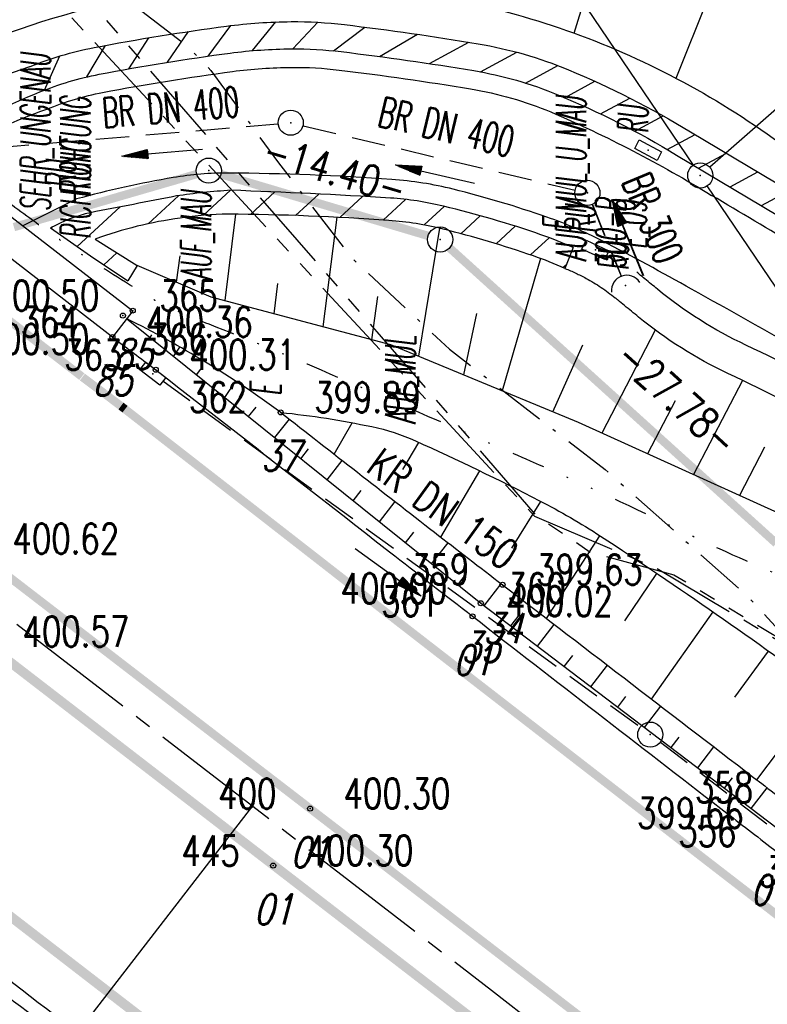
# Model space of a CAD drawing. Extents: x 449544 to 450624, y 436205 to 437134.
# Tile 93 of 114: x 449913 to 449958, y 436778 to 436837. Entities that reach past the tile are written whole.
import ezdxf
from ezdxf.enums import TextEntityAlignment as Align

# ---------------------------------------------------------------- set-up
doc = ezdxf.new("R2010")
doc.units = 0
doc.header["$LTSCALE"] = 2
doc.header["$MEASUREMENT"] = 0
for name, pattern in [('ACHSE', [5.5, 4, -0.5, 0.5, -0.5]), ('AUSGEZOGEN', [0]), ('BAB-FM2', [2.6, 1.5, -0.5, 0.1, -0.5]), ('GESTRICH-X2', [1.5, 1, -0.5]), ('GETRENNTX3', [3.25, 1, -0.75, 0, -0.75, 0, -0.75]), ('PHANTOMX2', [5, 2.5, -0.5, 0.5, -0.5, 0.5, -0.5])]:
    doc.linetypes.add(name, pattern=pattern)
doc.layers.get('0').update_dxf_attribs({"linetype": 'AUSGEZOGEN'})
for name, color, linetype in [('214-ABSTAND', 8, 'AUSGEZOGEN'), ('214-GRENZL', 8, 'AUSGEZOGEN'), ('214-GRENZL-BAB', 7, 'AUSGEZOGEN'), ('214-GRENZP', 8, 'AUSGEZOGEN'), ('214-GRENZP-BAB', 7, 'AUSGEZOGEN'), ('ACHSETOP', 250, 'ACHSE'), ('ANMERKUNG', 7, 'CONTINUOUS'), ('BAB_FM', 5, 'BAB-FM2'), ('BAUWOTOP', 250, 'AUSGEZOGEN'), ('BOESCHG', 250, 'AUSGEZOGEN'), ('DURCHL', 200, 'GESTRICH-X2'), ('FBR_ANMERKUNG', 7, 'CONTINUOUS'), ('FBR_HOEHE', 4, 'AUSGEZOGEN'), ('FBR_PKT', 7, 'AUSGEZOGEN'), ('FBR_PKT-CODE', 30, 'AUSGEZOGEN'), ('FBR_PKT-NR', 7, 'AUSGEZOGEN'), ('FBRTOP', 250, 'AUSGEZOGEN'), ('KANAL', 7, 'GESTRICH-X2'), ('Lichtwellenleiter COLT', 46, 'PHANTOMX2'), ('Lichtwellenleiter GLH', 46, 'PHANTOMX2'), ('MAUER', 7, 'AUSGEZOGEN'), ('MULDE', 250, 'AUSGEZOGEN'), ('NZ', 250, 'AUSGEZOGEN'), ('PFEIL', 7, 'CONTINUOUS'), ('PFEILTOP', 200, 'AUSGEZOGEN'), ('SCHSYMBOL', 200, 'AUSGEZOGEN'), ('STRASSE', 250, 'AUSGEZOGEN'), ('TELEKOM', 4, 'GETRENNTX3'), ('TEXTO', 4, 'CONTINUOUS')]:
    doc.layers.add(name, color=color, linetype=linetype)
doc.styles.add('ROMANS', font='romans.shx', dxfattribs={"width": 0.8})

# ---------------------------------------------------------------- blocks, each defined once
blk = doc.blocks.new('GST')
at = {"color": 0}
blk.add_circle((0, 0), 0.75, dxfattribs=at)
blk.add_point((0, 0), dxfattribs=at)
blk = doc.blocks.new('30')
at = {"color": 0}
for p, q in [((-0.75, -0.289999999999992), (-0.75, 0.2927511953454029)), ((-0.75, 0.2927511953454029), (0.7528554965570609, 0.2927511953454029)), ((0.7528554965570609, 0.2927511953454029), (0.7528554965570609, -0.289999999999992)), ((0.7528554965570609, -0.289999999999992), (-0.75, -0.289999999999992))]:
    blk.add_line(p, q, dxfattribs=at)
blk.add_point((0, 0), dxfattribs=at)
blk = doc.blocks.new('PKT')
at = {"color": 0}
blk.add_circle((0, 0), 0.15, dxfattribs=at)
blk.add_point((0, 0), dxfattribs=at)
blk = doc.blocks.new('10')
blk.add_blockref('GST', (0, 0))
blk = doc.blocks.new('PFEIL2')
at = {"color": 0}
for p, q in [((0.8796887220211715, 0.0024565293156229), (-2.401395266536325, -0.0115320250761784)), ((0.8808543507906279, -0.2709205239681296), (0.8785230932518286, 0.2758335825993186)), ((0.8785230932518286, 0.2758335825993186), (2.429089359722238, 0.0090619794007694)), ((0.9110887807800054, 0.2702307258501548), (0.8785706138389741, 0.2646884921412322)), ((0.9651190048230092, 0.2609349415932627), (0.8786494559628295, 0.2461975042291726)), ((1.01914922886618, 0.2516391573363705), (0.8787282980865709, 0.2277065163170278)), ((1.073179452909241, 0.24234337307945), (0.8788071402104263, 0.2092155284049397)), ((1.127209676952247, 0.2330475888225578), (0.8788859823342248, 0.1907245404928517)), ((1.181239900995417, 0.2237518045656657), (0.8789648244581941, 0.1722335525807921)), ((1.235270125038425, 0.2144560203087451), (0.8790436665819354, 0.1537425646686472)), ((1.289300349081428, 0.2051602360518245), (0.8791225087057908, 0.1352515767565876)), ((1.34333057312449, 0.195864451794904), (0.8792013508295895, 0.1167605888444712)), ((1.397360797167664, 0.1865686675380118), (0.8792801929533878, 0.0982696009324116)), ((1.451391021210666, 0.1772728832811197), (0.8793590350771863, 0.0797786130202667)), ((1.505421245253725, 0.1679770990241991), (0.8794378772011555, 0.0612876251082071)), ((1.559451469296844, 0.1586813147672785), (0.8795167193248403, 0.0427966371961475)), ((1.613481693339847, 0.1493855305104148), (0.8795955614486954, 0.024305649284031)), ((1.66751191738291, 0.140089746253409), (0.8796744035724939, 0.005814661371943)), ((1.721542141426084, 0.1307939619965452), (0.8797532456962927, -0.0126763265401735)), ((1.775572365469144, 0.1214981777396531), (0.8798320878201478, -0.0311673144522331)), ((1.82960258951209, 0.1122023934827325), (0.8799109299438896, -0.0496583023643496)), ((1.883632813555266, 0.1029066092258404), (0.8799897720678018, -0.0681492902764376)), ((1.937663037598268, 0.0936108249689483), (0.8800686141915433, -0.08664027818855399)), ((1.991693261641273, 0.0843150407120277), (0.8801474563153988, -0.105131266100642)), ((2.045723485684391, 0.0750192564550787), (0.8802262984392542, -0.1236222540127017)), ((2.099753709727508, 0.0657234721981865), (0.8803051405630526, -0.1421132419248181)), ((2.153783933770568, 0.056427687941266), (0.8803839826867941, -0.1606042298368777)), ((2.207814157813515, 0.0471319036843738), (0.8804628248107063, -0.1790952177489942)), ((2.261844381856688, 0.0378361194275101), (0.8805416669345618, -0.1975862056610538)), ((2.31587460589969, 0.0285403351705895), (0.8806205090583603, -0.2160771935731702)), ((2.36990482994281, 0.0192445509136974), (0.8806993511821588, -0.2345681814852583)), ((2.423935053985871, 0.009948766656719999), (0.8807781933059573, -0.2530591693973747)), ((2.429089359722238, 0.0090619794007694), (0.8808543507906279, -0.2709205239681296))]:
    blk.add_line(p, q, dxfattribs=at)
blk = doc.blocks.new('40')
at = {"color": 0}
blk.add_arc((0.0246800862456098, 0.3106833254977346), 0.9100732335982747, 192.5363002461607, 347.4636997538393, dxfattribs=at)
blk.add_point((0, 0), dxfattribs=at)

msp = doc.modelspace()

# ---------------------------------------------------------------- hatches: boundary and pattern name
at = {"layer": 'MAUER'}
h = msp.add_hatch(dxfattribs=at)
h.set_pattern_fill('ANSI31', color=256, scale=15, style=0)
h.set_pattern_definition([(42.87086448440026, (449915.1510492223, 436824.5460041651), (-1.275653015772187, 1.374166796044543), [])])
edge = h.paths.add_edge_path()
edge.add_line((449946.299, 436823.388), (449945.805, 436822.139))
edge.add_arc((449936.5653683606, 436801.6930769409), 22.43672352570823, 65.68151242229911, 70.86910524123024)
edge.add_arc((449923.2967913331, 436763.4351024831), 62.93027540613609, 70.87129157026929, 75.97800957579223)
edge.add_arc((449933.9339597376, 436806.0288051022), 19.02842061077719, 75.97800957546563, 85.8900784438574)
edge.add_arc((449924.8633229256, 436679.7934213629), 145.5892698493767, 85.89007844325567, 89.66186684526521)
edge.add_arc((449925.6251451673, 436808.8807109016), 16.49973234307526, 89.66186684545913, 99.66316145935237)
edge.add_arc((449926.1100581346, 436801.1080999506), 24.25754687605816, 97.71027045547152, 110.0464788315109)
edge.add_line((449917.795, 436823.896), (449920.295, 436822.322))
edge.add_line((449920.295, 436822.322), (449919.726, 436821.405))
edge.add_line((449919.726, 436821.405), (449917.519, 436822.893))
edge.add_line((449917.519, 436822.893), (449915.131, 436824.56))
edge.add_arc((449919.5268420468, 436816.6698147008), 9.03207901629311, 102.95486291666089, 119.1233977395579, ccw=False)
edge.add_arc((449700.9826081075, 437952.8060960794), 1147.938504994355, 280.8720175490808, 281.1327763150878)
edge.add_arc((449928.4101350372, 436786.7196600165), 40.16742133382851, 93.61858291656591, 98.27314480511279, ccw=False)
edge.add_arc((449914.3124301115, 436489.1048444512), 337.9000427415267, 86.42301337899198, 88.03901826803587, ccw=False)
edge.add_arc((449934.1643906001, 436808.0240394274), 18.36377951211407, 76.13819850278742, 86.16102245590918, ccw=False)
edge.add_arc((449925.0008027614, 436768.7259649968), 58.71506150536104, 70.75043950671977, 76.64402884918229, ccw=False)
edge.add_arc((449936.5789294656, 436801.7295630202), 23.73958010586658, 65.82997662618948, 70.87129156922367, ccw=False)

# ---------------------------------------------------------------- linework, layer by layer
at = {"layer": '214-GRENZL'}
for p, q in [((449935.6723326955, 436854.6522624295), (449953.4534046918, 436828.3155587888)), ((449972.8689187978, 436844.3684891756), (449954.4365375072, 436828.1883350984)), ((449963.7233945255, 436813.1047126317), (449954.2922655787, 436827.0718255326))]:
    msp.add_line(p, q, dxfattribs=at)
at = {"layer": '214-GRENZL-BAB', "const_width": 0.5, "flags": 128}
for points in [[(449912.9430525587, 436824.6124706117), (449923.8424779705, 436827.7746709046)], [(449925.2819366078, 436827.7689410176), (449937.6443453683, 436824.0870302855)], [(449938.9193500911, 436823.3707091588), (449958.4066790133, 436805.7370165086)]]:
    msp.add_lwpolyline(points, dxfattribs=at)
at = {"layer": 'ACHSETOP', "flags": 128}
msp.add_lwpolyline([(449634.4612884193, 437016.0053649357), (449723.723, 436947.107), (449842.465, 436855.453), (449941.417, 436779.076), (450040.368, 436702.698)], dxfattribs=at)
at = {"layer": 'BAB_FM', "flags": 128}
msp.add_lwpolyline([(449867.0951929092, 436886.0715184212), (449868.7837999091, 436885.3747624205), (449871.6112945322, 436884.55741648), (449881.8818479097, 436874.6015444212), (449893.9304499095, 436863.0181614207), (449905.0519369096, 436850.4153554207), (449911.8515389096, 436844.2863694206), (449914.9866939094, 436841.7910774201), (449923.239333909, 436835.4511244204), (449924.6877869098, 436833.9585654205), (449928.7218959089, 436828.4494354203), (449932.9951819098, 436822.8706104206), (449938.9121529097, 436817.3238564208), (449948.2065439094, 436810.1422474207), (449956.7079099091, 436802.569960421), (449960.08687991, 436798.877057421), (449962.7227259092, 436797.3400414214), (449965.0923019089, 436795.5773514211), (449967.6409520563, 436793.3402822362), (449971.8000069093, 436789.6960504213), (449983.7963847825, 436780.4472142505), (449984.5764005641, 436779.8249663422), (450000.8250000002, 436766.9720000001), (450023.1638345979, 436749.4869040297), (450044.0650000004, 436733.1500000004), (450062.6102624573, 436718.7661672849), (450086.944838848, 436701.2141026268), (450105.2001932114, 436692.4309659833), (450144.6611488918, 436662.3460994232), (450181.197654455, 436636.0677443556), (450209.1750229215, 436616.7471646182), (450221.4102256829, 436606.2650966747), (450234.0230352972, 436587.0378698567), (450235.5559999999, 436584.8679999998), (450244.3688780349, 436583.316254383), (450262.3310145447, 436568.8626037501), (450308.0220789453, 436529.9609565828), (450339.6595970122, 436504.6411989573), (450344.4000000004, 436500.7889999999), (450348.4130000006, 436497.6050000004), (450352.3300000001, 436494.4979999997), (450354.3719999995, 436492.8770000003)], dxfattribs=at)
at = {"layer": 'BAUWOTOP'}
for p, q in [((449899.455, 436835.493), (449920.025, 436819.625)), ((449918.816, 436818.049), (449898.222, 436833.959)), ((449920.025, 436819.625), (449918.816, 436818.049))]:
    msp.add_line(p, q, dxfattribs=at)
at = {"layer": 'BOESCHG'}
for p, q in [((449946.3561090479, 436836.1811430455), (449950.6705732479, 436850.2996513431)), ((449952.4323897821, 436833.4921320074), (449957.4444681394, 436846.0440774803)), ((449926.1535257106, 436825.3769742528), (449925.5165501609, 436820.2232304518)), ((449932.1938243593, 436825.1980266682), (449931.3611614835, 436818.665940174)), ((449938.3252046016, 436824.5436034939), (449937.0684501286, 436816.9017856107)), ((449922.631976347, 436821.3242256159), (449922.8516485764, 436822.8877091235)), ((449944.3359994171, 436822.7412088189), (449942.0656812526, 436814.8331498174)), ((449928.6660663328, 436821.248300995), (449928.4362309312, 436819.4452847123)), ((449934.6147540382, 436820.4658635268), (449934.2575288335, 436817.8942062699)), ((449940.5264515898, 436819.4526555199), (449939.749008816, 436815.7921511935)), ((449921.0674982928, 436818.0230808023), (449921.1744904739, 436818.1753935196)), ((449951.1911880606, 436818.4674820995), (449947.9969613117, 436812.3229228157)), ((449922.4654136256, 436816.8989724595), (449922.8441599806, 436817.4533972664)), ((449945.0731247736, 436813.5881993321), (449946.8661390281, 436817.594509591)), ((449923.8396081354, 436815.7939387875), (449924.0851813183, 436816.1344517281)), ((449925.5281997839, 436814.4360883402), (449926.1747433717, 436815.4110557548)), ((449956.3894478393, 436815.4617522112), (449953.4704577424, 436809.8403361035)), ((449952.3774152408, 436814.2452328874), (449950.7329958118, 436811.0819531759)), ((449926.9395318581, 436813.3011911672), (449927.3870598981, 436813.8636506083)), ((449928.4986975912, 436812.0474162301), (449929.3715329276, 436813.1466062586)), ((449931.8239406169, 436813.1628639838), (449931.8242580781, 436813.1648386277)), ((449932.0365560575, 436811.0667387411), (449933.1046871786, 436812.9414509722)), ((449934.7688115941, 436812.5943149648), (449934.7692992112, 436812.5962546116)), ((449936.1284319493, 436810.1457499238), (449937.0895273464, 436811.76700935)), ((449930.0573181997, 436810.7940796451), (449930.5189277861, 436811.3753996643)), ((449937.5738177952, 436811.5458532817), (449937.5746482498, 436811.5476727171)), ((449957.7024769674, 436811.4805076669), (449956.2077229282, 436808.5988082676)), ((449931.6166656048, 436809.5401586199), (449932.5244729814, 436810.6862981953)), ((449938.3918616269, 436806.1198318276), (449940.7299397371, 436810.0639056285)), ((449940.2909091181, 436810.2742293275), (449940.2917741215, 436810.2760325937)), ((449933.1752992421, 436808.2868115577), (449933.6534979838, 436808.8905547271)), ((449942.9832541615, 436808.9510169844), (449942.984153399, 436808.9528034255)), ((449934.7348832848, 436807.0327002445), (449935.6793506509, 436808.2289388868)), ((449942.6419560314, 436805.4463021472), (449944.3723303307, 436808.2441859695)), ((449945.6398477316, 436807.5580211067), (449945.6408293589, 436807.5597636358)), ((449936.2947298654, 436805.7783778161), (449936.7922680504, 436806.4110214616)), ((449937.8534125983, 436804.5249912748), (449938.8364272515, 436805.7749415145)), ((449944.6992007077, 436801.2610155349), (449947.8884869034, 436806.1958811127)), ((449948.1981608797, 436805.9924992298), (449948.1992554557, 436805.9941731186)), ((449939.41356456, 436803.2704232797), (449939.9387309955, 436803.9412575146)), ((449949.3727895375, 436801.1236516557), (449951.2802710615, 436803.9487674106)), ((449950.7000444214, 436804.3370760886), (449950.7011570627, 436804.3387380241)), ((449940.9780235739, 436802.0209953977), (449942.0004262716, 436803.333344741)), ((449953.1838517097, 436802.6546527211), (449953.1849822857, 436802.6563025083)), ((449950.972087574, 436796.4450469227), (449954.635258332, 436801.6544370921)), ((449942.5736331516, 436800.8097798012), (449943.0960919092, 436801.4854508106)), ((449944.1675878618, 436799.5998204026), (449945.1699122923, 436800.8995896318)), ((449955.6492913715, 436800.9454264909), (449955.6504397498, 436800.9470639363)), ((449955.9404526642, 436796.5568404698), (449957.9477228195, 436799.3172118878)), ((449945.7614454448, 436798.3899347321), (449946.2634565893, 436799.0425499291)), ((449947.35576594, 436797.1796976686), (449948.3406094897, 436798.4652066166)), ((449957.2561784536, 436791.6216350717), (449961.2107836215, 436796.9427229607)), ((449948.9492356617, 436795.9701064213), (449949.4382445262, 436796.6093027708)), ((449950.5426477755, 436794.7605589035), (449951.5126679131, 436796.0300739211)), ((449952.1354665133, 436793.551461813), (449952.6163626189, 436794.1804011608)), ((449953.7282571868, 436792.3423860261), (449954.6861377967, 436793.5941533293)), ((449955.3205620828, 436791.1336789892), (449955.7926229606, 436791.7490683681)), ((449956.9131189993, 436789.9247806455), (449957.8604511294, 436791.1577134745))]:
    msp.add_line(p, q, dxfattribs=at)
at = {"layer": 'BOESCHG', "flags": 128}
for points in [[(449911.414, 436835.744, -0.05506708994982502), (449921.8781182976, 436838.5756651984, -0.05506708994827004), (449932.708, 436839.055, -0.07306630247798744), (449946.7385303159, 436836.0400688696, -0.07306630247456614), (449959.309, 436829.117)], [(449945.805, 436822.139, -0.01549225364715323), (449946.4440651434, 436821.8660249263, -0.01549225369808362), (449947.065, 436821.554, -0.02323798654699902), (449947.9571143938, 436821.01547164, -0.02323798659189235), (449948.7954027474, 436820.3964776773)], [(449928.85, 436813.554, -0.02662574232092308), (449934.2952252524, 436812.7047901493, -0.05391576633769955), (449936.888, 436811.8579999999, -0.01306263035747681), (449944.2887992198, 436808.2873333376, -0.02557174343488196), (449947.919, 436806.176, -0.01504380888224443), (449961.5964848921, 436796.6572154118, -0.008635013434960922), (449984.61, 436778.967, -0.001949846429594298), (449997.877752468, 436768.3139471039, -0.00143223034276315), (450015.842, 436753.689, -0.008952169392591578), (450027.4143412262, 436743.8612316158, -0.01174752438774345), (450035.916, 436736.013, -0.09065146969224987), (450036.947955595, 436734.5706724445, -0.02406955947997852), (450039.481, 436728.445)]]:
    msp.add_lwpolyline(points, format="xyb", dxfattribs=at)
msp.add_lwpolyline([(449924.703, 436820.44), (449920.295, 436822.322)], dxfattribs=at)
at = {"layer": 'BOESCHG'}
for points in [[(449946.61, 436812.952), (449935.4179999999, 436817.585), (449924.703, 436820.44)], [(449919.6627012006, 436819.1527229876), (449940.787, 436802.166), (449958.466, 436788.746), (449977.3370000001, 436773.882), (449997.47, 436758.625), (450016.2720000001, 436743.742), (450038.3, 436726.76), (450058.0170000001, 436711.764), (450075.403, 436698.528)], [(449991.896, 436792.91), (449972.388, 436801.26), (449946.61, 436812.952)]]:
    msp.add_lwpolyline(points, dxfattribs=at)
for points in [[(449928.85, 436813.554, 0.0006389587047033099), (449938.0180499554, 436806.4101818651, 0.001447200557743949), (449942.079, 436803.273, 7.140939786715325e-05), (449957.538163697, 436791.4052218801, -0.0007452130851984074), (449959.018, 436790.266, -0.0001662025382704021), (449967.3997638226, 436783.7891021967, -0.0001223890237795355), (449978.777, 436774.987, -0.0001813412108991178), (449983.4288250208, 436771.3835539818, -5.753975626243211e-05), (449998.084, 436760.02, -0.00264945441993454), (450008.7357886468, 436751.6679217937, 0.003083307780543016), (450017.895, 436744.499, 0.004616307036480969), (450020.9588084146, 436742.176138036, 0.0007697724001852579), (450039.481, 436728.445, 0.00375297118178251)], [(449885.8345268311, 436798.6435790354, -0.002780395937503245), (449888.4651215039, 436796.9160530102, -0.01365970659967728), (449889.054, 436796.501, -0.0005187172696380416), (449899.0960975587, 436788.9881259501, -0.00223800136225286), (449901.414, 436787.234, -0.0002568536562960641), (449914.5712992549, 436777.1732694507, -0.0008479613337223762), (449918.55, 436774.117, -0.0007206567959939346), (449929.3236913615, 436765.7872328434, 0.000921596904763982), (449937.751, 436759.277, 0.0006739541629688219), (449947.9308390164, 436751.464652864, -0.0007902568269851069), (449956.611, 436744.8, -0.0002862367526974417), (449966.6038382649, 436737.0932153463, -0.0002937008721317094), (449976.334, 436729.571, -0.0002361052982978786), (449983.2034499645, 436724.2487113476, -0.0001013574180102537), (449999.197, 436711.84, -0.0007968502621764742), (450007.103323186, 436705.6830376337, 0.0008224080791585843), (450014.764, 436699.718, 0.00481858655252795)]]:
    msp.add_lwpolyline(points, format="xyb", dxfattribs=at)
msp.add_arc((449891.5102758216, 436762.6182554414), 63.15619585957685, 53.75578627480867, 63.52810796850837, dxfattribs=at)
at = {"layer": 'DURCHL'}
msp.add_line((449947.420641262, 436825.9584854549), (449949.1485364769, 436821.6762347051), dxfattribs=at)
at = {"layer": 'FBRTOP', "const_width": 0.5}
for points in [[(449625.9070457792, 437004.9227238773), (449715.1686906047, 436936.0244104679), (449833.9106491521, 436844.3704424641), (449932.8627607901, 436767.9933562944), (450031.813636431, 436691.6154522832)], [(449897.355, 436810.497), (449911.46, 436799.575), (449928.403, 436786.513), (449948.193, 436771.249), (449966.395, 436757.213), (449986.345, 436741.829), (450010.104, 436723.506), (450028.819, 436709.039), (450045.335, 436696.304), (450065.187, 436680.969), (450086.333, 436664.696), (450105.834, 436649.622), (450124.7670000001, 436635.046), (450144.395, 436619.873), (450165.814, 436603.35), (450176.979, 436594.741)]]:
    msp.add_lwpolyline(points, dxfattribs=at)
at = {"layer": 'FBRTOP', "flags": 128}
for points, format in [([(449916.9944777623, 436815.6897154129, 0.5, 0.5, 0), (449896.3997543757, 436831.6002742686, 0, 0, 0)], "xyseb"), ([(449918.816, 436818.049, -0.0004490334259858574), (449921.1212127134, 436816.312850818, -0.003702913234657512), (449921.399, 436816.1, -0.00026653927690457), (449935.3394672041, 436805.2415745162, 0.0007499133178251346), (449940.298, 436801.387, 8.427670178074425e-05), (449955.0998095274, 436789.9202038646, 0.000426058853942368), (449958.03, 436787.655, 0.0003752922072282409), (449967.579, 436780.2975, -0.0003550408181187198), (449977.128, 436772.94, -0.0001673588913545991), (449987.0475, 436765.2805, 0.0002694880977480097), (449996.967, 436757.621, 0.0002870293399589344), (450006.2175, 436750.4945, -0.0003052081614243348), (450015.468, 436743.368, -0.0002919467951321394), (450026.737, 436734.665, 0.0002734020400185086), (450038.006, 436725.9620000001, 0.0001631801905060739), (450047.622, 436718.549, -9.653122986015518e-05), (450057.238, 436711.136, -0.0003214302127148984), (450065.569, 436704.7025, 0.0003509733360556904), (450073.9, 436698.269, 0.00132591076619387), (450083.192, 436691.143, -0.001268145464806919), (450092.484, 436684.0170000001, -7.560045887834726e-05), (450103.1440393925, 436675.7962636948, -6.044086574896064e-05), (450116.475, 436665.51, -3.365233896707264e-05), (450125.456, 436658.5775, 0.0001125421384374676), (450134.437, 436651.645, 0.0002075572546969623), (450139.014212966, 436648.1164896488, 5.584858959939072e-05), (450156.032, 436635.012, 0.0002797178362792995), (450162.8828051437, 436629.7438809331, -0.0001516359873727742), (450175.523, 436620.029, -0.001173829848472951), (450178.6552578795, 436617.608403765, 0.000362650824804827), (450188.781, 436609.757, 0.005765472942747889), (450189.3678453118, 436609.3133746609, 0.00119233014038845), (450192.235, 436607.208)], "xyb"), ([(449886.679, 436799.704, 0.0003398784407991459), (449889.0835962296, 436797.8316021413, 0.001820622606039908), (449889.534, 436797.484, 0.0002341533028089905), (449900.2618285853, 436789.2748489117, -0.001190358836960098), (449902.369, 436787.656, -0.0003970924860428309), (449911.0098188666, 436780.9738990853, 0.0004428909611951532), (449918.757, 436774.984, 4.023000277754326e-05), (449931.4521913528, 436765.188025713, 7.094844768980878e-05), (449938.652, 436759.635, 9.697950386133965e-05), (449945.7744143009, 436754.1454806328, 6.259503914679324e-05), (449956.812, 436745.644, 0.0007452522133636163), (449967.6542926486, 436737.3208156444, -0.0008527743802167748), (449977.128, 436730.045, -0.0007172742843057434), (449987.7535374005, 436721.831404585, 0.0006385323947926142), (449999.688, 436712.6029999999, 1.29376525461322e-05), (450007.692, 436706.4305, -1.859023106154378e-05), (450015.696, 436700.258, -1.601233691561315e-05), (450030.5839858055, 436688.7750859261, -4.410965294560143e-05), (450035.988, 436684.606, -0.0005663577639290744), (450042.426333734, 436679.6264065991, 0.0002919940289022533), (450054.909, 436669.961, 0.0001302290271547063), (450068.3537526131, 436659.5687923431, 0.0002073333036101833), (450076.803, 436653.047, 0.0005328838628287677), (450086.1529999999, 436645.852, -0.00060095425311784), (450095.503, 436638.657, -4.544236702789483e-05), (450101.8992972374, 436633.7217507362, -2.244491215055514e-05), (450114.848, 436623.7279999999, -4.671415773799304e-05), (450126.802728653, 436614.4987552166, -9.555132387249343e-05), (450132.646, 436609.985, -0.0007504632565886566), (450133.6731074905, 436609.1888111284, 6.903919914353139e-05), (450144.826, 436600.519, 0.000719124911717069), (450145.8625507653, 436599.7158451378, 0.000202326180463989), (450149.552, 436596.868)], "xyb")]:
    msp.add_lwpolyline(points, format=format, dxfattribs=at)
at = {"layer": 'FBRTOP', "const_width": 0.5, "flags": 128}
msp.add_lwpolyline([(449897.2830000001, 436815.628), (449900.4250000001, 436813.1640000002), (449910.8590000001, 436805.1200000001), (449930.606, 436789.916), (449948.9529999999, 436775.7819999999), (449968.896, 436760.4299999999), (449988.333, 436745.4420000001), (450007.8020000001, 436730.443), (450029.4429999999, 436713.741), (450041.5900519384, 436704.2812211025)], dxfattribs=at)
for points in [[(449917.024822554, 436815.6662723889, -0.0004490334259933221), (449919.325758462, 436813.9333442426, -0.003702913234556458), (449919.5684997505, 436813.7473469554, -0.0002665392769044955), (449933.5064596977, 436802.8908744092, 0.0007499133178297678), (449938.4720520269, 436799.0308120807, 8.42767017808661e-05), (449953.2746559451, 436787.5634005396, 0.0004260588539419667), (449956.2088656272, 436785.2950895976, 0.0003752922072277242), (449965.7614103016, 436777.9348584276, -0.0003550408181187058), (449975.3069612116, 436770.5800158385, -0.0001673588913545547), (449985.2248817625, 436762.9217354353, 0.0002694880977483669), (449995.1464432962, 436755.2606439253, 0.0002870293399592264), (450004.3996544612, 436748.1320552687, -0.0003052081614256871), (450013.6473574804, 436741.0077101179, -0.0002919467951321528), (450024.9136024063, 436732.3068378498, 0.0002734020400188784), (450036.1852699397, 436723.6017776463, 0.0001631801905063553), (450045.8028108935, 436716.1875897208, -9.653122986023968e-05), (450055.4175845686, 436708.7755349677, -0.0003214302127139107), (450063.7455511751, 436702.3443774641, 0.0003509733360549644), (450072.0797240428, 436695.9084274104, 0.001325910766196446), (450081.384269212, 436688.7728065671, -0.001268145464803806), (450090.6639967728, 436681.656217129, -7.560045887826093e-05), (450101.3233223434, 436673.436031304, -6.044086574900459e-05), (450114.6537124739, 436663.1502077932, -3.365233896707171e-05), (450123.6343948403, 436656.217952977, 0.0001125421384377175), (450132.6160848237, 436649.2849204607, 0.0002075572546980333), (450137.1952578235, 436645.7548991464, 5.584858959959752e-05), (450154.2135725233, 436632.6500031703, 0.0002797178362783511), (450161.0670215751, 436627.3798509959, -0.0001516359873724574), (450173.7057829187, 436617.6660718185, -0.001173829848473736), (450176.8269661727, 436615.2540340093, 0.0003626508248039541), (450186.9561254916, 436607.3999805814, 0.005765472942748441), (450187.597807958, 436606.9149011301, 0.001192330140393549), (450190.4764218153, 436604.8011119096, 0.001192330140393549)], [(449888.5237961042, 436802.0698298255, 0.0003398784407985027), (449890.9251742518, 436800.1999378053, 0.001820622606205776), (449891.3582818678, 436799.8656840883, 0.0002341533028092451), (449902.0838789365, 436791.6582406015, -0.00119035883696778), (449904.2023779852, 436790.0306891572, -0.000397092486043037), (449912.8469664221, 436783.3456731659, 0.0004428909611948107), (449920.5899425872, 436777.3590252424, 4.023000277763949e-05), (449933.2847517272, 436767.5633458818, 7.094844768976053e-05), (449940.4838862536, 436762.0108401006, 9.697950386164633e-05), (449947.6053787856, 436756.5220311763, 6.259503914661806e-05), (449958.6423695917, 436748.0210087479, 0.0007452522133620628), (449969.4775682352, 436739.7032701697, -0.0008527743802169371), (449978.9593917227, 436732.4212213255, -0.0007172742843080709), (449989.5917391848, 436724.2023616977, 0.0006385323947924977), (450001.5201401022, 436714.9786443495, 1.293765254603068e-05), (450009.5240171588, 436708.8062391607, -1.85902310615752e-05), (450017.5281669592, 436702.6336236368, -1.601233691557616e-05), (450032.416304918, 436691.150592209, -4.41096529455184e-05), (450037.8207387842, 436686.9811825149, -0.000566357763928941), (450044.2644486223, 436681.9974310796, 0.0002919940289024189), (450056.7443443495, 436672.3341697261, 0.00013022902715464), (450070.1878604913, 436661.9429178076, 0.0002073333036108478), (450078.6351383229, 436655.4226457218, 0.0005328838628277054), (450087.980070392, 436648.2315455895, -0.0006009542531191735), (450097.335461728, 436641.0323962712, -4.544236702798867e-05), (450103.7321907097, 436636.0968138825, -2.244491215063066e-05), (450116.6811063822, 436626.1028988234, -4.671415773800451e-05), (450128.6362787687, 436616.8733114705, -9.55513238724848e-05), (450134.4804577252, 436612.3588551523, -0.0007504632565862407), (450135.5146829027, 436611.5571488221, 6.90391991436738e-05), (450146.6669212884, 436602.8878461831, 0.0007191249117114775), (450147.6966504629, 436602.0899769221, 0.000202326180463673), (450151.3841776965, 436599.2436153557, 0.000202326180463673)]]:
    msp.add_lwpolyline(points, format="xyb", dxfattribs=at)
at = {"layer": 'FBRTOP', "const_width": 0.5}
msp.add_lwpolyline([(449893.3259160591, 436813.6690669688), (449940.194965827, 436777.4927651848, -2.897903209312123e-06), (449973.1789627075, 436752.0334625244, -1.448965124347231e-06), (450039.1459480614, 436701.1147788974)], format="xyb", dxfattribs=at)
at = {"layer": 'KANAL'}
for p, q in [((449911.8440000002, 436829.3439999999), (449928.688, 436830.7809999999)), ((449930.1880000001, 436830.6559999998), (449946.4060000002, 436826.8129999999)), ((449947.4380000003, 436825.9689999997), (449949.1250000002, 436821.8129999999)), ((449921.8130000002, 436815.4379999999), (449950.2810000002, 436794.7809999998)), ((449951.5000000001, 436793.8749999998), (449985.2810000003, 436767.938))]:
    msp.add_line(p, q, dxfattribs=at)
at = {"layer": 'Lichtwellenleiter COLT'}
msp.add_lwpolyline([(449769.3279999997, 436962.3100000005), (449790.4900000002, 436946.2929999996), (449806.9690000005, 436931.0760000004), (449854.0970000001, 436896.4470000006), (449877.1200000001, 436879.9309999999), (449881.4740000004, 436876.7379999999), (449897.3530000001, 436857.6179999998), (449943.9950000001, 436807.3640000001), (449951.3059999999, 436804.2400000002), (449963.2870000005, 436797.1109999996), (449963.8420000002, 436796.6630000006), (450021.7379999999, 436749.8739999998), (450021.7379999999, 436749.8739999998), (450063.4249999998, 436718.9589999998), (450101.9419999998, 436686.6459999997), (450132.7290000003, 436663.9130000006), (450177.7489999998, 436629.9819999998), (450197.4199999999, 436614.7420000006), (450246.8499999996, 436583.9539999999)], dxfattribs=at)
at = {"layer": 'Lichtwellenleiter GLH', "flags": 128}
msp.add_lwpolyline([(449656.5741827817, 437044.6542215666), (449662.2400000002, 437040.557), (449672.5200000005, 437035.637), (449674.7829999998, 437034.5999999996), (449688.1439999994, 437027.6339999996), (449701.0470000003, 437018.1770000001), (449712.4620000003, 437010.1320000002), (449722.3049999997, 437002.3029999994), (449730.8569999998, 436994.1809999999), (449735.943, 436988.3529999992), (449789.1270000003, 436946.9179999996), (449802.1039999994, 436935.3049999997), (449809.6789999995, 436928.9539999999), (449822.5039999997, 436919.9829999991), (449850.9180000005, 436898.8710000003), (449850.9180000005, 436898.8710000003), (449871.0120000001, 436884.0970000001), (449881.8150000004, 436876.5770000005), (449890.2800000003, 436869.2770000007), (449900.7089999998, 436858.3929999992), (449905.6330000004, 436851.7340000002), (449944.0700000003, 436807.4160000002), (449947.3360000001, 436805.21), (449952.2939999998, 436803.8700000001), (449962.9569999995, 436797.4349999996), (449971.8000069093, 436789.6960504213), (450021.148, 436750.9220000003), (450044.0650000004, 436733.1500000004), (450073.0920000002, 436711.0610000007), (450098.9780000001, 436688.5460000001), (450103.6090000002, 436685.182), (450115.051, 436677.5729999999), (450134.9759999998, 436662.9729999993), (450149.324, 436652.2939999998), (450157.8480000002, 436645.801), (450191.4050000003, 436620.2510000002), (450199.392, 436614.3120000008), (450201.8459999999, 436612.0989999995), (450242.0120000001, 436586.034), (450242.0120000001, 436586.034), (450252.8260000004, 436580.7020000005), (450264.3360000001, 436570.2300000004), (450284.1330000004, 436553.9670000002), (450305.9510000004, 436536.4329999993), (450315.2410000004, 436529.2179999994), (450318.4890000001, 436523.3720000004), (450322.6060000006, 436518.0039999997), (450335.1960000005, 436507.1220000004), (450349.3669999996, 436495.0240000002), (450378.6140000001, 436471.4620000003), (450397.273, 436456.625), (450413.0329999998, 436444.0579999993), (450428.9199999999, 436430.9249999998), (450443.9649999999, 436417.8939999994), (450462.9510000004, 436401.5189999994), (450478.159, 436386.9110000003), (450491.0980000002, 436374.4739999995), (450506.1969999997, 436360.8820000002), (450517.4900000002, 436348.5860000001), (450531.5279999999, 436332.7020000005), (450534.5290000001, 436330.3859999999), (450537.3515364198, 436328.2073081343)], dxfattribs=at)
at = {"layer": 'MAUER'}
for p, q in [((449927.17347247, 436835.1404198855), (449928.5663049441, 436836.8504042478)), ((449929.5793709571, 436835.2484289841), (449931.0743117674, 436836.8309866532)), ((449922.0965737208, 436834.44686049), (449923.3438028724, 436836.2816834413)), ((449924.5255683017, 436834.8145634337), (449925.8806510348, 436836.6356632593)), ((449931.9938990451, 436835.1328069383), (449933.8604985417, 436836.5438855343)), ((449919.8025705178, 436834.0584644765), (449920.9861060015, 436835.908836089)), ((449934.75274944, 436834.7919250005), (449937.0097052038, 436836.1149775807)), ((449917.2893469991, 436833.5731240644), (449918.3989071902, 436835.4515310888)), ((449937.7228091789, 436834.3690298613), (449940.0742444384, 436835.6402955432)), ((449914.7573060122, 436832.7840103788), (449915.6858307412, 436834.821808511)), ((449940.7576889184, 436833.8783128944), (449942.9245309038, 436835.0497811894)), ((449943.4561308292, 436833.2057062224), (449945.3857989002, 436834.2489502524)), ((449945.7850080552, 436832.3333003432), (449947.5920926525, 436833.3102715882)), ((449947.9307079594, 436831.3618625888), (449949.6803302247, 436832.3077677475)), ((449949.9659240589, 436830.330693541), (449951.666177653, 436831.249908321)), ((449951.900170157, 436829.2449366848), (449953.56090934, 436830.1427886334)), ((449953.7745045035, 436828.1267895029), (449955.4359491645, 436829.0250228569)), ((449955.649544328, 436827.0090237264), (449957.310988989, 436827.9072570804)), ((449957.5245841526, 436825.8912579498), (449959.1860288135, 436826.7894913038))]:
    msp.add_line(p, q, dxfattribs=at)
for points in [[(449913.8723664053, 436834.1767541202, -0.05010630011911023), (449917.7205424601, 436835.323225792, -0.01445621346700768), (449925.6221966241, 436836.6025554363, -0.03120398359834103), (449929.4829237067, 436836.8702053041, -0.03147752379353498), (449932.6600827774, 436836.691758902, -0.01174252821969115), (449940.6310711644, 436835.5479408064, -0.05720505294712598), (449946.0049925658, 436834.0009344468, -0.03756784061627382), (449953.2996956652, 436830.2984089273, -0.03756784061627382)], [(449908.89, 436829.9779999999, -0.02970968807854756), (449914.4886469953, 436832.6761305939, -0.05010630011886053), (449918.026, 436833.73, -0.014456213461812), (449925.835073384, 436834.9943402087, -0.03120398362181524), (449929.494, 436835.248, -0.03147752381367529), (449932.4674255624, 436835.0809963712, -0.01174252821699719), (449940.363, 436833.948, -0.05720505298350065), (449945.3813694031, 436832.5033474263, -0.0375678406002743), (449952.459, 436828.911)], [(449946.299, 436823.388, 0.02200043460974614), (449944.3581840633, 436824.1583583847, 0.02572130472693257), (449938.564, 436825.8529999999, 0.04376072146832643), (449935.3938947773, 436826.3466134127, 0.007051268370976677), (449925.875, 436826.807, 0.0203121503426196), (449922.6303490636, 436826.4690727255, -0.001137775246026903), (449917.502, 436825.472)], [(449945.805, 436822.139, 0.02263901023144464), (449943.9184970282, 436822.8906725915, 0.02228594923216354), (449938.5444372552, 436824.4902321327, 0.04327654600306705), (449935.2977297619, 436825.0082919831, 0.01645901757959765), (449925.7225183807, 436825.3801559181, 0.04366660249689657), (449922.8555729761, 436825.1463383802, 0.05387890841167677), (449917.795, 436823.896)]]:
    msp.add_lwpolyline(points, format="xyb", dxfattribs=at)
at = {"layer": 'MAUER', "flags": 128}
for points in [[(449913.8723664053, 436834.1767541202), (449908.191, 436832.205)], [(449915.131, 436824.56), (449917.519, 436822.893), (449919.726, 436821.405)], [(449917.795, 436823.896), (449920.295, 436822.322), (449919.726, 436821.405)], [(449946.299, 436823.388), (449945.805, 436822.139)]]:
    msp.add_lwpolyline(points, dxfattribs=at)
at = {"layer": 'MAUER'}
for points in [[(449953.2896886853, 436830.3044711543), (449977.3642310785, 436815.9529362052), (449986.937, 436810.292)], [(449952.459, 436828.911), (449976.536, 436814.558), (449986.048, 436808.933)]]:
    msp.add_lwpolyline(points, dxfattribs=at)
msp.add_arc((449919.5268420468, 436816.6698147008), 9.03207901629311, 102.9548629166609, 119.123397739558, dxfattribs=at)
at = {"layer": 'MULDE', "flags": 128}
for points in [[(449997.5887673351, 436792.9823975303, -0.005483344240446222), (449997.5359206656, 436792.9740472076, -0.01721611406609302), (449997.5189811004, 436792.9721536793, -0.1104008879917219), (449997.1158549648, 436793.0302054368, -0.04006938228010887), (449996.1126235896, 436793.5062234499, -0.05654598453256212), (449994.1285551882, 436794.9714428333, 0.03863278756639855), (449991.3078154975, 436797.2146455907, 0.009680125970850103), (449984.9551286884, 436801.3337594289, 0.004333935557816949), (449970.5148180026, 436810.1321611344, 0.0239793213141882), (449956.5982158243, 436817.5659909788, -0.06079549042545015), (449951.3228506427, 436820.9035905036, -0.0007476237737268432), (449950.5677849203, 436821.523021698, -0.001679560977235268), (449950.2330238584, 436821.8003783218, -0.001311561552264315), (449950.2008675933, 436821.8273465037, -0.0003617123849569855), (449950.0845972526, 436821.9255223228)], [(449997.8792326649, 436791.0036024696, -0.02526475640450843), (449997.4720623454, 436790.9226462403, -0.05939129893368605), (449997.2950188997, 436790.9178463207, -0.06795270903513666), (449996.3603702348, 436791.1339640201, -0.04724644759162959), (449995.1253764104, 436791.7417765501, -0.04690316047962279), (449992.9376280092, 436793.3894822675, 0.03640022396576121), (449990.1661845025, 436795.5693544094, 0.009455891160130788), (449983.7791560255, 436799.7066684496, 0.004302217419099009), (449969.4971819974, 436808.4098388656, 0.02403261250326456), (449955.5101051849, 436815.8816799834, -0.06072326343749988), (449950.1891493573, 436819.2464094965, -0.0008411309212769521), (449949.3565300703, 436819.929202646, -0.001728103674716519), (449948.9529761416, 436820.2636216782, -0.001263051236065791), (449948.9193919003, 436820.2917930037, -0.0003411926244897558), (449948.7954027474, 436820.3964776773)]]:
    msp.add_lwpolyline(points, format="xyb", dxfattribs=at)
at = {"layer": 'MULDE'}
for points in [[(450143.570871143, 436579.4835032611, 0.001600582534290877), (450129.9502053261, 436591.1523992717, 0.005028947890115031), (450124.2275877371, 436595.9249011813, 0.0003554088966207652), (450092.3064167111, 436621.968597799, -0.00169399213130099), (450085.6238124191, 436627.4506344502, -0.0003177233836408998), (450066.7871948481, 436643.0303580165, -0.0005604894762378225), (450056.1248510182, 436651.8807433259, -0.001974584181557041), (450043.9673573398, 436662.0767439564, 0.002162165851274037), (450032.8611339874, 436671.3839910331, 0.002514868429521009), (450020.251880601, 436681.7515848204, 0.001530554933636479), (449999.3964387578, 436698.6184185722, 0.0008227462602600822), (449992.1547844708, 436704.4189413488, 0.0002564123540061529), (449968.8785008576, 436722.9807809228, 0.001908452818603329), (449933.3448825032, 436751.0664942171, 0.01289331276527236), (449927.9636237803, 436755.0668633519, 0.0004120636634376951), (449919.3818921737, 436761.0986772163, -0.0002227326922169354), (449903.501165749, 436772.2517301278), (449903.5006541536, 436772.2520897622, -8.523050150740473e-05), (449901.6948459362, 436773.5219725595, 7.748154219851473e-06), (449881.8071101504, 436787.5120655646, 0.0008894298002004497), (449879.6342367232, 436789.0347595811, 0.0002683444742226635), (449872.4205697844, 436794.0650465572)], [(450125.4930223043, 436597.4736669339, 0.0003554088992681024), (450093.5696479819, 436623.5191611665, -0.001693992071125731), (450086.8975214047, 436628.9926024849, -0.000317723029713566), (450068.0628834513, 436644.5706886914, -0.0005604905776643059), (450057.4039688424, 436653.4182275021, -0.001974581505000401), (450045.2585951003, 436663.604063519, 0.002162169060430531), (450034.1390978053, 436672.9224345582, 0.002514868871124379), (450021.5143018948, 436683.3028077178, 0.001530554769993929), (450000.6493417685, 436700.1773393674, 0.0008227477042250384), (449993.4025375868, 436705.9819871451, 0.0002564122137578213), (449970.124662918, 436724.5450955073, 0.001908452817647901), (449934.5790667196, 436752.6402760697, 0.01289331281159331), (449929.1150426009, 436756.7021720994, 0.0004120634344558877), (449920.5306187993, 436762.735878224, -0.0002227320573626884), (449904.6513957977, 436773.8878752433), (449904.6508528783, 436773.8882568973, -8.529131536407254e-05), (449902.8443144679, 436775.1586535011, 7.407030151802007e-06), (449883.8321490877, 436788.5328429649, 0.0003128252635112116)]]:
    msp.add_lwpolyline(points, format="xyb", dxfattribs=at)
at = {"layer": 'NZ'}
msp.add_line((449927.1679999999, 436790.0739999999), (449872.7490458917, 436719.5702574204), dxfattribs=at)
at = {"layer": 'STRASSE'}
for points in [[(449909.428110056, 436829.0125588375, -0.05712267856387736), (449914.9085355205, 436831.6537154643, -0.05010630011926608), (449918.2341164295, 436832.6444924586, -0.01445621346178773), (449925.9801120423, 436833.8986199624, -0.03120398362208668), (449929.5015465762, 436834.1427479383, -0.03147752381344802), (449932.336163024, 436833.9835405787, -0.01174252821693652), (449940.1803559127, 436832.8579173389, -0.05720505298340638), (449944.9564781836, 436831.4830011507, -0.0364828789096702), (449954.551, 436826.502)], [(450009.6773299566, 436794.631813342, -0.02859797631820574), (450003.909, 436797.388, -0.003642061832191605), (449994.6495236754, 436802.5698728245, -0.005711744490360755), (449988.808, 436805.984, -0.0002703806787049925), (449983.6744342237, 436809.0673382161, 9.732798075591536e-05), (449969.416, 436817.638, 0.0008336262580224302), (449964.8298639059, 436820.3830884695, 0.0003724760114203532), (449954.551, 436826.502)], [(450013.796, 436787.062, -0.01853362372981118), (450006.4978686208, 436790.154709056, -0.02078042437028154), (450000.225, 436793.416, -0.007185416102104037), (449984.2204741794, 436802.9091244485, 0.0066047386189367), (449966.821, 436813.257, 0.003151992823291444), (449953.3582850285, 436820.9120102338, 0.008051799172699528), (449948.0220000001, 436823.79, 0.03617777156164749), (449944.7226144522, 436825.2090676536, 0.0222859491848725), (449939.139, 436826.871, 0.04327654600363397), (449935.473600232, 436827.4558683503, 0.01645901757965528), (449925.737, 436827.834, 0.04366660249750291), (449922.4436743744, 436827.5654084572, 0.02439108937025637), (449916.675, 436826.291)]]:
    msp.add_lwpolyline(points, format="xyb", dxfattribs=at)
msp.add_lwpolyline([(449913.451072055, 436824.6962245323), (449916.675, 436826.291)], dxfattribs=at)
at = {"layer": 'TELEKOM', "flags": 128}
msp.add_lwpolyline([(450099.3878938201, 436807.7130317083, 0.006614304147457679), (450095.6988536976, 436809.77126195, 0.01079832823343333), (450093.3965118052, 436810.9526375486, 0.001212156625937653), (450089.1917917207, 436812.9840994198, 0.006381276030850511), (450088.3872836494, 436813.357827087, 0.02814646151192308), (450086.9298112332, 436813.9161637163, 0.04296638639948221), (450085.9318099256, 436814.143198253, 0.07544246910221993), (450085.0121072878, 436814.1314280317, 0.01760220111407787), (450081.1681350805, 436813.357827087, 0.01438076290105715), (450078.1302378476, 436812.5413547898, 0.04714518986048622), (450077.2393414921, 436812.1797857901, 0.06638520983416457), (450075.6572373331, 436811.0685166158, 0.01918712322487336), (450070.9362522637, 436806.3674890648, 0.005756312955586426), (450066.9849900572, 436802.0195219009, -0.009411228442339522), (450064.5487188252, 436799.3777073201, -0.005471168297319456), (450061.8477669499, 436796.6183810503, -0.004148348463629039), (450058.2162344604, 436793.048412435, -0.0170279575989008), (450055.3765061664, 436790.483981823, -0.01460587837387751), (450051.8837500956, 436787.7097860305, -0.03588012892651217), (450048.9788364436, 436785.8466026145, -0.0289403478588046), (450045.1107543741, 436784.0222531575, -0.02716444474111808), (450040.6461907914, 436782.5003844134, -0.0264193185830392), (450035.9148868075, 436781.4355008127, -0.01173027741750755), (450032.6030305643, 436780.9515592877, -0.008832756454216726), (450028.1823031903, 436780.490261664, -0.02158021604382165), (450021.6893882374, 436780.2098940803, -0.05279504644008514), (450019.0415440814, 436780.490261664, -0.02766125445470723), (450016.9508843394, 436781.0605329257, -0.01956722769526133), (450014.0857022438, 436782.1413860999, -0.008474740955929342), (450009.5808780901, 436784.1359003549, -0.01644245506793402), (450007.3126471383, 436785.2785132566, -0.01258038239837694), (450004.4969802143, 436786.9082067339, 0.00832657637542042), (450000.2643466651, 436789.4063397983, 0.008467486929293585), (449995.4303919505, 436792.0446365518, 0.05184517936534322), (449994.5926293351, 436792.3783452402, 0.03798881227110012), (449992.8879803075, 436792.7230606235, -0.01426384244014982), (449988.3152534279, 436793.4240542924, -0.002455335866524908), (449982.1270455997, 436794.5856441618, -0.02281326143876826), (449981.4678494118, 436794.7442244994, -0.02237552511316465), (449980.1621059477, 436795.1862902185, -0.002824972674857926), (449970.0143166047, 436799.2022635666, -0.0007078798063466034), (449960.3855937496, 436803.0917278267, -0.003837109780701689), (449958.6158328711, 436803.8253934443, -0.01292079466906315), (449952.2730083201, 436806.7075655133, 0.00958359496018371), (449943.7482479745, 436810.6500534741, 0.001053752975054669), (449939.7542393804, 436812.3950295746, 0.0004971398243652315), (449931.2769902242, 436816.0674549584, 0.00951729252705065), (449924.5819620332, 436818.8098994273, -0.02069167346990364), (449921.5304537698, 436820.1402409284, -0.02586644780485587), (449921.2751647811, 436820.2811072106, -0.001672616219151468), (449917.4556346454, 436822.6719527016, -0.01236421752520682), (449915.6654760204, 436823.8637219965, -0.007592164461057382), (449912.8301466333, 436825.9191610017)], format="xyb", dxfattribs=at)

# ---------------------------------------------------------------- block references
at = {"layer": '214-GRENZP', "rotation": 322.3368156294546}
msp.add_blockref('GST', (449953.8728351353, 436827.6936921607), dxfattribs=at)
at = {"layer": '214-GRENZP-BAB', "rotation": 322.3368156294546}
for p in [(449924.5634412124, 436827.9837091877), (449938.3626601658, 436823.8736647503)]:
    msp.add_blockref('GST', p, dxfattribs=at)
at = {"layer": 'FBR_PKT'}
for p in [(449919.441, 436819.331), (449920.025, 436819.625), (449918.816, 436818.049), (449921.399, 436816.1), (449928.85, 436813.554), (449942.079, 436803.273), (449940.787, 436802.166), (449940.298, 436801.387), (449930.606, 436789.916), (449928.403, 436786.513)]:
    msp.add_blockref('PKT', p, dxfattribs=at)
at = {"layer": 'PFEIL'}
for p, rotation in [((449921.7942025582, 436829.0557933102), 184.8450000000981), ((449938.0650000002, 436827.7739999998), 166.6868999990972), ((449949.5624219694, 436823.9460166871), 112.3629000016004), ((449935.2528097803, 436804.0092378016), 324.0311999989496)]:
    msp.add_blockref('PFEIL2', p, dxfattribs=dict(at, rotation=rotation))
at = {"layer": 'PFEILTOP', "rotation": 111.9741567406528}
msp.add_blockref('PFEIL2', (449949.5471825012, 436823.9397409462), dxfattribs=at)
at = {"layer": 'SCHSYMBOL'}
for name, p, rotation in [('10', (449929.4500000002, 436830.8399999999), 322.3364999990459), ('30', (449950.7629999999, 436829.2), 332.1750313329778), ('10', (449947.1400000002, 436826.6539999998), 322.3364999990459), ('30', (449947.6220000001, 436823.246), 335.4543089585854), ('40', (449949.4110000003, 436821.134), 199.0497772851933), ('30', (449921.2190000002, 436815.8639999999), 322.3364999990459), ('10', (449950.8920000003, 436794.3299999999), 322.3364999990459)]:
    msp.add_blockref(name, p, dxfattribs=dict(at, rotation=rotation))

# ---------------------------------------------------------------- texts
at = {"layer": '214-ABSTAND', "char_height": 1.8, "attachment_point": 5, "style": 'ROMANS'}
for s, insert, rotation in [('-14.40-', (449932.0886804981, 436828.0292001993), 343.41403900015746), ('-27.78-', (449952.5037702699, 436814.3994785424), 317.85902275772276)]:
    msp.add_mtext(s, dxfattribs=dict(at, insert=insert, rotation=rotation))
at = {"layer": 'ANMERKUNG', "style": 'ROMANS', "oblique": 7, "width": 0.5}
for s, p in [('SEHR_UNGENAU', (449915.131, 436825.56)), ('AUF_MUL_U_MAU', (449947.065, 436822.554)), ('RICHTUNG', (449917.502, 436826.472)), ('RU', (449950.763, 436830.2)), ('RICHTUNG', (449917.519, 436823.893)), ('RU', (449916.64, 436826.927)), ('AUF_MAU', (449924.703, 436821.44)), ('RU', (449947.622, 436824.246)), ('E_09', (449950.673, 436823.304)), ('300-B', (449949.44, 436822.161)), ('E', (449946.299, 436824.388)), ('RU', (449949.593, 436822.032)), ('AUF_MUL', (449936.888, 436812.8579999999))]:
    msp.add_text(s, height=1.8, rotation=90, dxfattribs=at).set_placement(p)
at = {"layer": 'FBR_ANMERKUNG', "style": 'ROMANS', "oblique": 7, "width": 0.5}
msp.add_text('E', height=1.8, rotation=90, dxfattribs=at).set_placement((449928.85, 436814.554))
at = {"layer": 'FBR_HOEHE', "style": 'ROMANS', "width": 0.75}
for s, p in [('400.50', (449918.031, 436819.625)), ('400.50', (449917.438, 436817.031)), ('400.00', (449938.781, 436802.156)), ('399.66', (449956.469, 436788.75))]:
    msp.add_text(s, height=1.8, dxfattribs=at).set_placement(p, align=Align.RIGHT)
for s, p in [('400.36', (449920.816, 436818.049)), ('400.31', (449923.399, 436816.1)), ('399.89', (449930.85, 436813.554)), ('400.62', (449912.859, 436805.12)), ('399.63', (449944.079, 436803.273)), ('400.02', (449942.298, 436801.387)), ('400.57', (449913.46, 436799.575)), ('400.30', (449932.606, 436789.916)), ('400.30', (449930.403, 436786.513))]:
    msp.add_text(s, height=1.8, dxfattribs=at).set_placement(p)
at = {"layer": 'FBR_PKT-CODE', "style": 'ROMANS', "oblique": 15, "width": 0.75}
for s, p in [('85', (449920.031, 436816.125)), ('85', (449918.813, 436814.563)), ('37', (449928.844, 436810.063)), ('34', (449942.094, 436799.781)), ('33', (449940.781, 436798.656)), ('01', (449940.313, 436797.875)), ('01', (449930.594, 436786.406)), ('33', (449958.469, 436785.25)), ('01', (449958.031, 436784.156)), ('01', (449928.406, 436783))]:
    msp.add_text(s, height=1.8, dxfattribs=at).set_placement(p, align=Align.CENTER)
at = {"layer": 'FBR_PKT-NR', "style": 'ROMANS', "width": 0.75}
for s, p in [('365', (449921.62, 436819.625)), ('366', (449921.036, 436817.031)), ('360', (449942.382, 436802.166))]:
    msp.add_text(s, height=1.8, dxfattribs=at).set_placement(p)
for s, p in [('364', (449916.813, 436818.063)), ('363', (449919.406, 436816.094)), ('362', (449926.844, 436813.563)), ('359', (449940.094, 436803.281)), ('361', (449938.313, 436801.375)), ('400', (449928.594, 436789.906)), ('358', (449957.031, 436790.281)), ('356', (449956.031, 436787.656)), ('445', (449926.406, 436786.5))]:
    msp.add_text(s, height=1.8, dxfattribs=at).set_placement(p, align=Align.RIGHT)
at = {"layer": 'TEXTO', "style": 'ROMANS'}
for s, rotation, width, p in [('BR DN 400', 4.845000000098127, 0.6, (449922.3650811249, 436830.8692474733)), ('BR DN 400', 346.6868999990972, 0.6, (449938.5310000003, 436829.7189999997)), ('BR 300', 292.3629000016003, 0.6, (449950.2103184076, 436824.8050409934)), ('KR DN 150', 324.0311999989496, 0.75, (449937.997550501, 436807.0822775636))]:
    msp.add_text(s, height=1.8, rotation=rotation, dxfattribs=dict(at, width=width)).set_placement(p, align=Align.CENTER)

doc.saveas('drawing.dxf')
